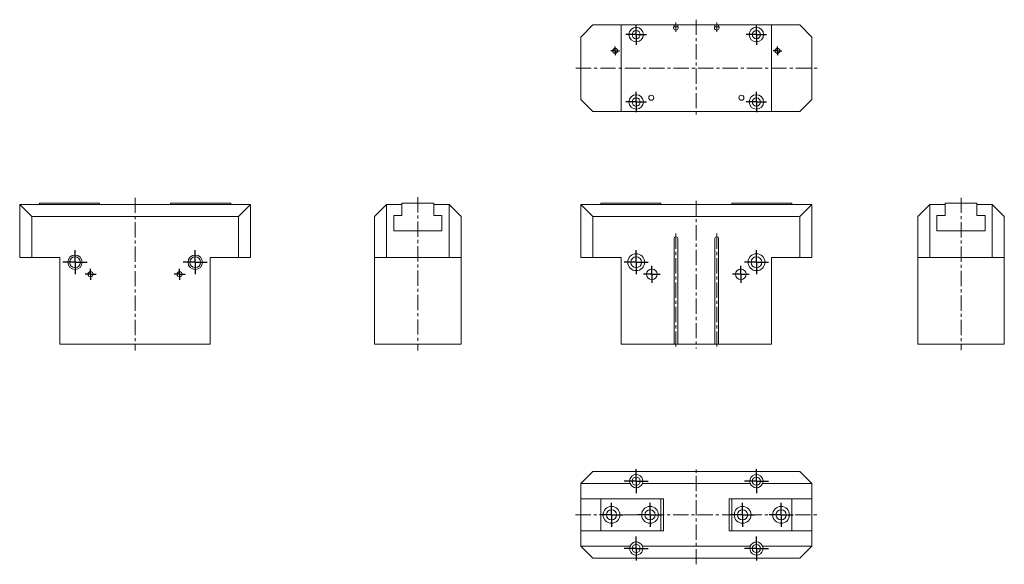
# Model space of a CAD drawing. Header units: millimetres. Extents: x 80 to 899, y 28 to 481.
import ezdxf

# ---------------------------------------------------------------- set-up
doc = ezdxf.new("R2010")
doc.units = ezdxf.units.MM
doc.linetypes.add('CENTERX2', pattern=[20.32, 12.7, -2.54, 2.54, -2.54])
doc.layers.add('FORMAT', color=7, linetype='Continuous')

# ---------------------------------------------------------------- blocks, each defined once
blk = doc.blocks.new('SW_CENTERMARKSYMBOL_0')
at = {"layer": 'FORMAT', "color": 0}
for q in [(0, 10), (-10, 0), (0, -10), (10, 0)]:
    blk.add_line((0, 0), q, dxfattribs=at)
blk = doc.blocks.new('SW_CENTERMARKSYMBOL_1')
at = {"layer": 'FORMAT', "color": 0}
for q in [(0, 10), (-10, 0), (0, -10), (10, 0)]:
    blk.add_line((0, 0), q, dxfattribs=at)
blk = doc.blocks.new('SW_CENTERMARKSYMBOL_2')
at = {"layer": 'FORMAT', "color": 0}
for q in [(-7, 0), (0, 7), (0, -7), (7, 0)]:
    blk.add_line((0, 0), q, dxfattribs=at)
blk = doc.blocks.new('SW_CENTERMARKSYMBOL_3')
at = {"layer": 'FORMAT', "color": 0}
for q in [(-7, 0), (0, 7), (0, -7), (7, 0)]:
    blk.add_line((0, 0), q, dxfattribs=at)
blk = doc.blocks.new('SW_CENTERMARKSYMBOL_4')
at = {"layer": 'FORMAT', "color": 0}
for q in [(0, 8.5), (-8.5, 0), (0, -8.5), (8.5, 0)]:
    blk.add_line((0, 0), q, dxfattribs=at)
blk = doc.blocks.new('SW_CENTERMARKSYMBOL_5')
at = {"layer": 'FORMAT', "color": 0}
for q in [(0, 8.5), (-8.5, 0), (0, -8.5), (8.5, 0)]:
    blk.add_line((0, 0), q, dxfattribs=at)
blk = doc.blocks.new('SW_CENTERMARKSYMBOL_6')
at = {"layer": 'FORMAT', "color": 0}
for q in [(0, 8.5), (-8.5, 0), (0, -8.5), (8.5, 0)]:
    blk.add_line((0, 0), q, dxfattribs=at)
blk = doc.blocks.new('SW_CENTERMARKSYMBOL_7')
at = {"layer": 'FORMAT', "color": 0}
for q in [(0, 8.5), (-8.5, 0), (0, -8.5), (8.5, 0)]:
    blk.add_line((0, 0), q, dxfattribs=at)
blk = doc.blocks.new('SW_CENTERMARKSYMBOL_8')
at = {"layer": 'FORMAT', "color": 0}
for q in [(-3.5, 0), (0, 3.5), (0, -3.5), (3.5, 0)]:
    blk.add_line((0, 0), q, dxfattribs=at)
blk = doc.blocks.new('SW_CENTERMARKSYMBOL_9')
at = {"layer": 'FORMAT', "color": 0}
for q in [(-3.5, 0), (0, 3.5), (0, -3.5), (3.5, 0)]:
    blk.add_line((0, 0), q, dxfattribs=at)
blk = doc.blocks.new('SW_CENTERMARKSYMBOL_10')
at = {"layer": 'FORMAT', "color": 0}
for q in [(0, 10), (-10, 0), (0, -10), (10, 0)]:
    blk.add_line((0, 0), q, dxfattribs=at)
blk = doc.blocks.new('SW_CENTERMARKSYMBOL_11')
at = {"layer": 'FORMAT', "color": 0}
for q in [(0, 10), (-10, 0), (0, -10), (10, 0)]:
    blk.add_line((0, 0), q, dxfattribs=at)
blk = doc.blocks.new('SW_CENTERMARKSYMBOL_12')
at = {"layer": 'FORMAT', "color": 0}
for q in [(0, 10), (-10, 0), (0, -10), (10, 0)]:
    blk.add_line((0, 0), q, dxfattribs=at)
blk = doc.blocks.new('SW_CENTERMARKSYMBOL_13')
at = {"layer": 'FORMAT', "color": 0}
for q in [(0, 10), (-10, 0), (0, -10), (10, 0)]:
    blk.add_line((0, 0), q, dxfattribs=at)
blk = doc.blocks.new('SW_CENTERMARKSYMBOL_14')
at = {"layer": 'FORMAT', "color": 0}
for q in [(0, 10), (-10, 0), (0, -10), (10, 0)]:
    blk.add_line((0, 0), q, dxfattribs=at)
blk = doc.blocks.new('SW_CENTERMARKSYMBOL_15')
at = {"layer": 'FORMAT', "color": 0}
for q in [(0, 10), (-10, 0), (0, -10), (10, 0)]:
    blk.add_line((0, 0), q, dxfattribs=at)
blk = doc.blocks.new('SW_CENTERMARKSYMBOL_16')
at = {"layer": 'FORMAT', "color": 0}
for q in [(0, 10), (-10, 0), (0, -10), (10, 0)]:
    blk.add_line((0, 0), q, dxfattribs=at)
blk = doc.blocks.new('SW_CENTERMARKSYMBOL_17')
at = {"layer": 'FORMAT', "color": 0}
for q in [(0, 10), (-10, 0), (0, -10), (10, 0)]:
    blk.add_line((0, 0), q, dxfattribs=at)
blk = doc.blocks.new('SW_CENTERMARKSYMBOL_18')
at = {"layer": 'FORMAT', "color": 0}
for q in [(0, 10), (-10, 0), (0, -10), (10, 0)]:
    blk.add_line((0, 0), q, dxfattribs=at)
blk = doc.blocks.new('SW_CENTERMARKSYMBOL_19')
at = {"layer": 'FORMAT', "color": 0}
for q in [(0, 10), (-10, 0), (0, -10), (10, 0)]:
    blk.add_line((0, 0), q, dxfattribs=at)
blk = doc.blocks.new('SW_CENTERMARKSYMBOL_20')
at = {"layer": 'FORMAT', "color": 0}
for q in [(-4.5, 0), (0, 4.5), (0, -4.5), (4.5, 0)]:
    blk.add_line((0, 0), q, dxfattribs=at)
blk = doc.blocks.new('SW_CENTERMARKSYMBOL_21')
at = {"layer": 'FORMAT', "color": 0}
for q in [(-4.5, 0), (0, 4.5), (0, -4.5), (4.5, 0)]:
    blk.add_line((0, 0), q, dxfattribs=at)

msp = doc.modelspace()

# ---------------------------------------------------------------- linework, layer by layer
at = {"color": 7, "linetype": 'Continuous', "lineweight": 15}
for p, q in [((556.34, 476.36), (546.34, 466.36)), ((556.34, 476.36), (579.84, 476.36)), ((579.84, 404.36), (579.84, 476.36)), ((579.84, 476.36), (623.84, 476.36)), ((623.84, 474.86), (623.84, 476.36)), ((623.84, 476.36), (625.34, 476.36)), ((625.34, 476.36), (626.84, 476.36)), ((626.84, 476.36), (626.84, 474.86)), ((626.84, 476.36), (657.84, 476.36)), ((657.84, 476.36), (657.84, 474.86)), ((657.84, 476.36), (659.34, 476.36)), ((659.34, 476.36), (660.84, 476.36)), ((660.84, 474.86), (660.84, 476.36)), ((660.84, 476.36), (704.84, 476.36)), ((704.84, 476.36), (704.84, 404.36)), ((704.84, 476.36), (728.34, 476.36)), ((738.34, 466.36), (728.34, 476.36)), ((623.44, 474.86), (623.84, 474.86)), ((623.44, 473.86), (623.44, 474.86)), ((625.34, 474.86), (623.84, 474.86)), ((625.44, 472.06), (625.24, 472.06)), ((626.84, 474.86), (625.34, 474.86)), ((626.84, 474.86), (627.24, 474.86)), ((627.24, 474.86), (627.24, 473.86)), ((657.84, 474.86), (657.44, 474.86)), ((657.44, 474.86), (657.44, 473.86)), ((659.34, 474.86), (657.84, 474.86)), ((659.24, 472.06), (659.44, 472.06)), ((660.84, 474.86), (659.34, 474.86)), ((661.24, 474.86), (660.84, 474.86)), ((661.24, 473.86), (661.24, 474.86)), ((546.34, 414.36), (546.34, 466.36)), ((738.34, 466.36), (738.34, 414.36)), ((546.34, 414.36), (556.34, 404.36)), ((728.34, 404.36), (738.34, 414.36)), ((579.84, 404.36), (556.34, 404.36)), ((579.84, 404.36), (704.84, 404.36)), ((728.34, 404.36), (704.84, 404.36)), ((146.08, 328.07), (96.08, 328.07)), ((96.08, 328.07), (96.08, 327.07)), ((146.08, 327.07), (146.08, 328.07)), ((205.08, 328.07), (205.08, 327.07)), ((205.08, 328.07), (255.08, 328.07)), ((255.08, 327.07), (255.08, 328.07)), ((397.49, 327.07), (397.49, 328.07)), ((397.49, 328.07), (423.99, 328.07)), ((423.99, 328.07), (423.99, 327.07)), ((612.84, 328.07), (562.84, 328.07)), ((562.84, 328.07), (562.84, 327.07)), ((612.84, 327.07), (612.84, 328.07)), ((671.84, 328.07), (671.84, 327.07)), ((671.84, 328.07), (721.84, 328.07)), ((721.84, 327.07), (721.84, 328.07)), ((849.26, 327.07), (849.26, 328.07)), ((849.26, 328.07), (875.76, 328.07)), ((875.76, 328.07), (875.76, 327.07)), ((79.58, 327.07), (89.58, 317.07)), ((79.58, 327.07), (120.45, 327.07)), ((79.58, 283.07), (79.58, 327.07)), ((130.7, 327.07), (120.45, 327.07)), ((130.7, 327.07), (220.45, 327.07)), ((230.7, 327.07), (220.45, 327.07)), ((230.7, 327.07), (271.58, 327.07)), ((271.58, 327.07), (261.58, 317.07)), ((271.58, 327.07), (271.58, 283.07)), ((384.74, 327.07), (374.74, 317.07)), ((384.74, 327.07), (384.74, 283.07)), ((384.74, 327.07), (397.49, 327.07)), ((397.49, 327.07), (397.49, 318.07)), ((423.99, 318.07), (423.99, 327.07)), ((423.99, 327.07), (436.74, 327.07)), ((436.74, 283.07), (436.74, 327.07)), ((436.74, 327.07), (446.74, 317.07)), ((546.34, 283.07), (546.34, 327.07)), ((546.34, 327.07), (556.34, 317.07)), ((546.34, 327.07), (587.21, 327.07)), ((597.46, 327.07), (587.21, 327.07)), ((597.46, 327.07), (687.21, 327.07)), ((697.46, 327.07), (687.21, 327.07)), ((697.46, 327.07), (738.34, 327.07)), ((738.34, 327.07), (728.34, 317.07)), ((738.34, 327.07), (738.34, 283.07)), ((836.51, 327.07), (826.51, 317.07)), ((836.51, 327.07), (836.51, 283.07)), ((849.26, 327.07), (836.51, 327.07)), ((849.26, 318.07), (849.26, 327.07)), ((875.76, 327.07), (875.76, 318.07)), ((888.51, 327.07), (875.76, 327.07)), ((888.51, 283.07), (888.51, 327.07)), ((888.51, 327.07), (898.51, 317.07)), ((261.58, 317.07), (89.58, 317.07)), ((89.58, 317.07), (89.58, 283.07)), ((261.58, 283.07), (261.58, 317.07)), ((374.74, 283.07), (374.74, 317.07)), ((397.49, 318.07), (390.74, 318.07)), ((390.74, 318.07), (390.74, 305.07)), ((430.74, 318.07), (423.99, 318.07)), ((430.74, 305.07), (430.74, 318.07)), ((446.74, 317.07), (446.74, 283.07)), ((556.34, 317.07), (556.34, 283.07)), ((728.34, 317.07), (556.34, 317.07)), ((728.34, 283.07), (728.34, 317.07)), ((826.51, 283.07), (826.51, 317.07)), ((842.51, 318.07), (849.26, 318.07)), ((842.51, 305.07), (842.51, 318.07)), ((875.76, 318.07), (882.51, 318.07)), ((882.51, 318.07), (882.51, 305.07)), ((898.51, 317.07), (898.51, 283.07)), ((390.74, 305.07), (430.74, 305.07)), ((882.51, 305.07), (842.51, 305.07)), ((623.84, 298.77), (623.84, 211.07)), ((626.84, 298.77), (626.84, 211.07)), ((657.84, 298.77), (657.84, 211.07)), ((660.84, 298.77), (660.84, 211.07)), ((89.58, 283.07), (79.58, 283.07)), ((89.58, 283.07), (113.08, 283.07)), ((113.08, 283.07), (113.08, 211.07)), ((238.08, 283.07), (238.08, 211.07)), ((238.08, 283.07), (261.58, 283.07)), ((271.58, 283.07), (261.58, 283.07)), ((384.74, 283.07), (374.74, 283.07)), ((374.74, 283.07), (374.74, 211.07)), ((384.74, 283.07), (436.74, 283.07)), ((446.74, 283.07), (436.74, 283.07)), ((446.74, 283.07), (446.74, 211.07)), ((556.34, 283.07), (546.34, 283.07)), ((556.34, 283.07), (579.84, 283.07)), ((579.84, 283.07), (579.84, 211.07)), ((704.84, 283.07), (728.34, 283.07)), ((704.84, 283.07), (704.84, 211.07)), ((738.34, 283.07), (728.34, 283.07)), ((836.51, 283.07), (826.51, 283.07)), ((826.51, 283.07), (826.51, 211.07)), ((836.51, 283.07), (888.51, 283.07)), ((898.51, 283.07), (888.51, 283.07)), ((898.51, 283.07), (898.51, 211.07)), ((238.08, 211.07), (113.08, 211.07)), ((374.74, 211.07), (446.74, 211.07)), ((579.84, 211.07), (623.84, 211.07)), ((625.24, 211.07), (623.84, 211.07)), ((625.44, 211.07), (625.24, 211.07)), ((626.84, 211.07), (625.44, 211.07)), ((626.84, 211.07), (657.84, 211.07)), ((657.84, 211.07), (659.24, 211.07)), ((659.24, 211.07), (659.44, 211.07)), ((659.44, 211.07), (660.84, 211.07)), ((660.84, 211.07), (704.84, 211.07)), ((826.51, 211.07), (898.51, 211.07)), ((546.34, 95.05), (556.34, 105.05)), ((556.34, 105.05), (728.34, 105.05)), ((738.34, 95.05), (728.34, 105.05)), ((587.21, 95.05), (546.34, 95.05)), ((546.34, 82.3), (546.34, 95.05)), ((687.21, 95.05), (597.46, 95.05)), ((738.34, 95.05), (697.46, 95.05)), ((738.34, 82.3), (738.34, 95.05)), ((546.34, 82.3), (562.84, 82.3)), ((546.34, 55.8), (546.34, 82.3)), ((612.84, 82.3), (562.84, 82.3)), ((562.84, 82.3), (562.84, 55.8)), ((612.84, 82.3), (612.84, 55.8)), ((612.84, 82.3), (615.04, 82.3)), ((615.04, 82.3), (615.04, 55.8)), ((669.64, 82.3), (671.84, 82.3)), ((669.64, 55.8), (669.64, 82.3)), ((671.84, 55.8), (671.84, 82.3)), ((671.84, 82.3), (721.84, 82.3)), ((721.84, 55.8), (721.84, 82.3)), ((721.84, 82.3), (738.34, 82.3)), ((738.34, 55.8), (738.34, 82.3)), ((546.34, 43.05), (546.34, 55.8)), ((546.34, 55.8), (562.84, 55.8)), ((612.84, 55.8), (562.84, 55.8)), ((612.84, 55.8), (615.04, 55.8)), ((669.64, 55.8), (671.84, 55.8)), ((671.84, 55.8), (721.84, 55.8)), ((721.84, 55.8), (738.34, 55.8)), ((738.34, 43.05), (738.34, 55.8)), ((546.34, 43.05), (587.21, 43.05)), ((546.34, 43.05), (556.34, 33.05)), ((597.46, 43.05), (687.21, 43.05)), ((697.46, 43.05), (738.34, 43.05)), ((738.34, 43.05), (728.34, 33.05)), ((728.34, 33.05), (556.34, 33.05))]:
    msp.add_line(p, q, dxfattribs=at)
for centre, radius in [((592.34, 468.36), 6), ((592.34, 468.36), 3.4), ((692.34, 468.36), 6), ((692.34, 468.36), 3.4), ((574.84, 454.86), 2), ((709.84, 454.86), 2), ((592.34, 412.36), 6), ((604.84, 415.86), 2.1), ((679.84, 415.86), 2.1), ((692.34, 412.36), 6), ((592.34, 412.36), 3.4), ((692.34, 412.36), 3.4), ((125.58, 279.07), 6), ((125.58, 279.07), 4.5), ((225.58, 279.07), 6), ((225.58, 279.07), 4.5), ((592.34, 279.07), 7), ((592.34, 279.07), 4.5), ((692.34, 279.07), 7), ((692.34, 279.07), 4.5), ((138.58, 269.07), 2.1), ((212.58, 269.07), 2.1), ((605.34, 269.07), 4.4), ((679.34, 269.07), 4.4), ((592.34, 97.05), 3.4), ((692.34, 97.05), 3.4), ((571.84, 69.05), 7), ((603.84, 69.05), 7), ((680.84, 69.05), 7), ((712.84, 69.05), 7), ((571.84, 69.05), 4.25), ((603.84, 69.05), 4.25), ((680.84, 69.05), 4.25), ((712.84, 69.05), 4.25), ((592.34, 41.05), 3.4), ((692.34, 41.05), 3.4)]:
    msp.add_circle(centre, radius, dxfattribs=at)
for centre, radius, start, end in [((625.24, 473.86), 1.8, 180, 270), ((625.44, 473.86), 1.8, 270, 0), ((659.24, 473.86), 1.8, 180, 270), ((659.44, 473.86), 1.8, 270, 0), ((625.34, 298.77), 1.5, 90, 180), ((625.34, 298.77), 1.5, 0, 90), ((659.34, 298.77), 1.5, 90, 180), ((659.34, 298.77), 1.5, 0, 90), ((592.34, 97.05), 5.5, 338.67631, 201.32369), ((692.34, 97.05), 5.5, 338.67631, 201.32369), ((592.34, 97.05), 5.5, 201.32369, 338.67631), ((692.34, 97.05), 5.5, 201.32369, 338.67631), ((592.34, 41.05), 5.5, 158.67631, 21.32369), ((592.34, 41.05), 5.5, 21.32369, 158.67631), ((692.34, 41.05), 5.5, 158.67631, 21.32369), ((692.34, 41.05), 5.5, 21.32369, 158.67631)]:
    msp.add_arc(centre, radius, start, end, dxfattribs=at)
at = {"layer": 'FORMAT', "color": 7, "linetype": 'CENTERX2', "lineweight": 0}
for p, q in [((625.34, 478.36), (625.34, 470.74)), ((642.34, 480.77), (642.34, 400.52)), ((659.34, 470.55), (659.34, 478.36)), ((542.21, 440.36), (743.15, 440.36)), ((175.58, 332.73), (175.58, 205.68)), ((410.74, 333.16), (410.74, 205.68)), ((642.34, 330.1), (642.34, 207.37)), ((862.51, 332.76), (862.51, 205.93)), ((625.34, 302.84), (625.34, 209.07)), ((659.34, 302.84), (659.34, 209.07)), ((642.34, 27.88), (642.34, 109.33)), ((541.81, 69.05), (743.32, 69.05))]:
    msp.add_line(p, q, dxfattribs=at)

# ---------------------------------------------------------------- block references
at = {"layer": 'FORMAT', "color": 7}
for name, p in [('SW_CENTERMARKSYMBOL_4', (592.34, 468.36)), ('SW_CENTERMARKSYMBOL_5', (692.34, 468.36)), ('SW_CENTERMARKSYMBOL_8', (574.84, 454.86)), ('SW_CENTERMARKSYMBOL_9', (709.84, 454.86)), ('SW_CENTERMARKSYMBOL_6', (592.34, 412.36)), ('SW_CENTERMARKSYMBOL_7', (692.34, 412.36)), ('SW_CENTERMARKSYMBOL_18', (125.58, 279.07)), ('SW_CENTERMARKSYMBOL_19', (225.58, 279.07)), ('SW_CENTERMARKSYMBOL_0', (592.34, 279.07)), ('SW_CENTERMARKSYMBOL_1', (692.34, 279.07)), ('SW_CENTERMARKSYMBOL_20', (138.58, 269.07)), ('SW_CENTERMARKSYMBOL_21', (212.58, 269.07)), ('SW_CENTERMARKSYMBOL_2', (605.34, 269.07)), ('SW_CENTERMARKSYMBOL_3', (679.34, 269.07)), ('SW_CENTERMARKSYMBOL_10', (592.34, 97.05)), ('SW_CENTERMARKSYMBOL_11', (692.34, 97.05)), ('SW_CENTERMARKSYMBOL_14', (571.84, 69.05)), ('SW_CENTERMARKSYMBOL_15', (603.84, 69.05)), ('SW_CENTERMARKSYMBOL_16', (680.84, 69.05)), ('SW_CENTERMARKSYMBOL_17', (712.84, 69.05)), ('SW_CENTERMARKSYMBOL_12', (592.34, 41.05)), ('SW_CENTERMARKSYMBOL_13', (692.34, 41.05))]:
    msp.add_blockref(name, p, dxfattribs=at)

doc.saveas('drawing.dxf')
